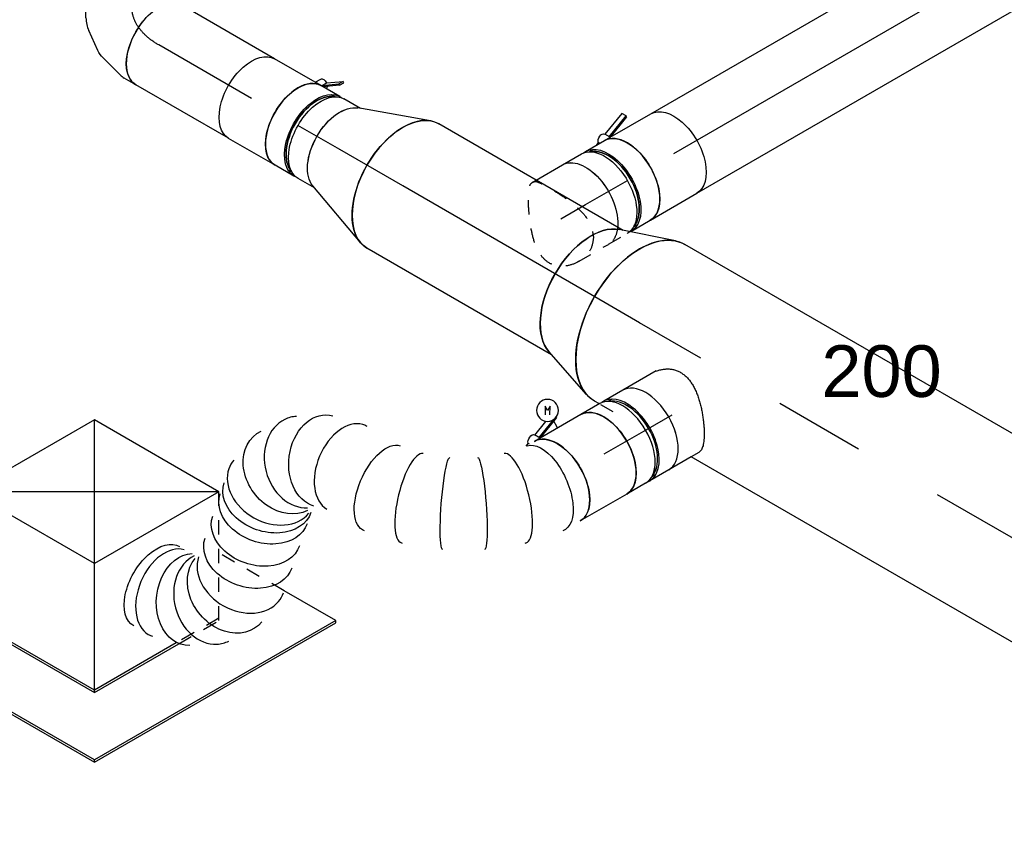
# Model space of a CAD drawing. Extents: x -132501 to 411300, y -42818 to 427495.
# Tile 152 of 256: x 4916 to 6632, y 173165 to 174605. Entities that reach past the tile are written whole.
import ezdxf
from ezdxf.enums import TextEntityAlignment as Align

# ---------------------------------------------------------------- set-up
doc = ezdxf.new("R2010")
doc.units = 0
doc.header["$LTSCALE"] = 50
doc.linetypes.add('CENTER2', pattern=[28.575, 19.05, -3.175, 3.175, -3.175])
doc.linetypes.add('STREEPJES', pattern=[0.1, 0.05, -0.05])
doc.layers.get('0').update_dxf_attribs({"linetype": 'CONTINUOUS'})
for name, color, linetype in [('WL570---_TOEVOER', 3, 'CONTINUOUS'), ('WL570---_TOEVOER_HL', 8, 'CONTINUOUS'), ('WL570---_TOEVOER_RST', 2, 'CONTINUOUS'), ('WL570---_TOEVOER_RST_HL', 1, 'CONTINUOUS'), ('WM570---_TOEVOER_PR', 1, 'CONTINUOUS'), ('WM570---_TOEVOER_RST_PR', 1, 'CONTINUOUS')]:
    doc.layers.add(name, color=color, linetype=linetype)
doc.styles.add('BURO-018', font='ARIAL.TTF', dxfattribs={"height": 63})

# ---------------------------------------------------------------- blocks, each defined once
blk = doc.blocks.new('*U1003')
at = {"color": 0, "ltscale": 10}
for p, q in [((102.4, 65.7, 4221.3), (101.2, 66, 4221.3)), ((289.3, -42.6, 4221.3), (288.3, -41.7, 4221.3))]:
    blk.add_line(p, q, dxfattribs=at)
at = {"color": 0, "ltscale": 10, "extrusion": (-1.03585e-16, -4.2938e-18, -1)}
for centre, major_axis, ratio, start_param, end_param in [((0, 0, 4221.3), (0, -80), 0.57735, 0, 3.141593), ((24.8, 0, 4221.3), (8.1, 79.9), 0.497511, 3.191932, 6.333525), ((134.5, -32.6, 4221.3), (34.7, 72.4), 0.106869, 3.14981, 6.291403), ((187.2, -63, 4221.3), (-45.3, -66.2), 0.106869, 3.133375, 6.274968), ((591.3, -122.2, 4221.3), (11.8, -79.8), 0.811111, 2.968191, 6.109784), ((529, -160.5, 4221.3), (-52.5, 60.3), 0.73617, 0, 3.141593), ((656.1, -140.7, 4221.3), (48, 64.6), 0.747187, 6.160716, 9.302309), ((270.3, -141.7, 4221.3), (65.1, 47), 0.497511, 6.232846, 9.374438), ((498.2, -187.3, 4221.3), (-52.5, 60.3), 0.73617, 0, 3.141593), ((467.4, -214.1, 4221.3), (-52.5, 60.3), 0.73617, 0, 3.141593), ((452, -227.5, 4221.3), (-52.5, 60.3), 0.73617, 0, 3.141593), ((696.4, -190.6, 4221.3), (69.3, 40), 0.57735, 0, 3.141593), ((335.6, -234.2, 4221.3), (-48, -64.6), 0.747187, 3.264062, 6.405654), ((403.1, -253.5, 4221.3), (-11.8, 79.8), 0.811111, 0.173401, 3.314994)]:
    blk.add_ellipse(centre, major_axis=major_axis, ratio=ratio, start_param=start_param, end_param=end_param, dxfattribs=at)
at = {"color": 0, "ltscale": 10}
for centre, major_axis, ratio, start_param, end_param in [((79.2, -11.1, 4221.3), (-22.6, -77), 0.313149, 3.167995, 6.256783), ((233.5, -100.2, 4221.3), (55.4, 58.1), 0.313149, 3.167995, 6.256783), ((559.1, -134.3, 4221.3), (-41.3, 69.1), 0.771449, 3.279928, 6.14485), ((624.3, -124.4, 4221.3), (-21.5, -77.7), 0.803073, 0.165097, 2.976496), ((624.3, -124.4, 4221.3), (-21.5, -77.7), 0.803073, 2.976496, 3.30669), ((559.1, -134.3, 4221.3), (-41.3, 69.1), 0.771449, 6.14485, 6.421521), ((684.6, -170.2, 4221.3), (64.1, 48.4), 0.644594, 6.203805, 6.362565), ((684.6, -170.2, 4221.3), (64.1, 48.4), 0.644594, 3.220973, 6.203805), ((305.9, -203.5, 4221.3), (-64.1, -48.4), 0.644594, 0.07938, 3.062212), ((436.7, -240.9, 4221.3), (41.3, -69.1), 0.771449, 0.138336, 3.003257), ((368.7, -251.2, 4221.3), (21.5, 77.7), 0.803073, 3.30669, 6.118088), ((305.9, -203.5, 4221.3), (-64.1, -48.4), 0.644594, 6.203805, 6.362565), ((436.7, -240.9, 4221.3), (41.3, -69.1), 0.771449, 6.14485, 6.421521), ((368.7, -251.2, 4221.3), (21.5, 77.7), 0.803073, 2.976496, 3.30669)]:
    blk.add_ellipse(centre, major_axis=major_axis, ratio=ratio, start_param=start_param, end_param=end_param, dxfattribs=at)
at = {"layer": 'WM570---_TOEVOER_PR', "color": 1, "style": 'BURO-018'}
blk.add_attdef('POSNR', text='', height=90, dxfattribs=at).set_placement((0, 0), align=Align.MIDDLE)
blk = doc.blocks.new('*U1004')
at = {"color": 2, "ltscale": 10}
for p, q in [((-46.7, 80, 4254.4), (46.7, 80, 4254.4)), ((-46.7, -80, 4254.4), (35.2, -80, 4254.4)), ((-7.6, -96.7, 4254.4), (35.2, -80.1, 4254.4)), ((36, -81.5, 4254.4), (-1.5, -96.1, 4254.4)), ((0, -80, 4254.4), (0, -96, 4254.4)), ((35.2, -80, 4254.4), (40.7, -89.6, 4254.4)), ((35.2, -80, 4254.4), (46.7, -80, 4254.4)), ((56.3, -80, 4254.4), (57.7, -82.3, 4254.4)), ((63.6, -80, 4254.4), (57.7, -82.3, 4254.4)), ((-7.5, -97.5, 4254.4), (-7.6, -96.7, 4254.4)), ((40.4, -89, 4254.4), (11.9, -100.1, 4254.4)), ((0, -106.6, 4254.4), (-7.5, -119.5, 4254.4)), ((-7.5, -119.5, 4254.4), (0, -115.2, 4254.4)), ((0, -123.8, 4254.4), (7.5, -110.9, 4254.4)), ((0, -115.2, 4254.4), (0, -123.8, 4254.4))]:
    blk.add_line(p, q, dxfattribs=at)
for end in [149.82, 330]:
    blk.add_arc((0, -115.2, 4254.4), 19.2, 150, end, dxfattribs=at)
at = {"color": 2, "ltscale": 10, "extrusion": (-1.37781e-16, -1.65999e-17, -1)}
for centre, major_axis, start_param in [((-46.7, 0, 4254.4), (0, -80), 0), ((49, -84.9, 4254.4), (8.26, 4.77), 0.401996)]:
    blk.add_ellipse(centre, major_axis=major_axis, ratio=0.57735, start_param=start_param, end_param=3.141593, dxfattribs=at)
at = {"color": 2, "ltscale": 10}
blk.add_ellipse((46.7, 0, 4254.4), major_axis=(0, -80), ratio=0.57735, start_param=3.141593, end_param=6.283185, dxfattribs=at)
at = {"layer": 'WL570---_TOEVOER', "color": 1, "style": 'BURO-018'}
blk.add_attdef('I', text='', height=90, dxfattribs=at).set_placement((0, 0), align=Align.MIDDLE)
at = {"layer": 'WM570---_TOEVOER_PR', "color": 1, "style": 'BURO-018'}
blk.add_attdef('POSNR', text='', height=90, dxfattribs=at).set_placement((0, 0), align=Align.MIDDLE)
blk = doc.blocks.new('*U1008')
at = {"color": 0, "ltscale": 10}
for p, q in [((0, 80, 5028.6), (919.1, 80, 5028.6)), ((0, -80, 5028.6), (919.1, -80, 5028.6))]:
    blk.add_line(p, q, dxfattribs=at)
at = {"color": 0, "ltscale": 10, "extrusion": (-3.41963e-17, 8.3842e-17, -1)}
blk.add_ellipse((919.1, 0, 5028.6), major_axis=(0, 80), ratio=0.57735, start_param=0, end_param=3.141593, dxfattribs=at)
at = {"layer": 'WL570---_TOEVOER_HL', "linetype": 'CENTER2'}
blk.add_line((0, 0, 5028.6), (919.1, 0, 5028.6), dxfattribs=at)
at = {"layer": 'WM570---_TOEVOER_PR', "color": 1, "style": 'BURO-018'}
blk.add_attdef('POSNR', text='', height=90, dxfattribs=at).set_placement((0, 0), align=Align.MIDDLE)
blk = doc.blocks.new('*U1169')
at = {"color": 0, "ltscale": 10}
for p, q in [((-131.9, 205.8, 5256.2), (-244.1, 11.3, 5256.2)), ((118.8, 205.8, 5256.2), (-131.9, 205.8, 5256.2)), ((-6.5, -11.3, 5256.2), (-131.9, 205.8, 5256.2)), ((195.8, 16.6, 5256.2), (-131.9, 205.8, 5256.2)), ((-6.5, -11.3, 5256.2), (118.8, 205.8, 5256.2)), ((215.9, 37.7, 5256.2), (118.8, 205.8, 5256.2)), ((-185.3, 113.1, 5256.2), (-397.7, 113.1, 5256.2)), ((-244.1, 11.3, 5256.2), (-134.1, -179.3, 5256.2)), ((-130, -179.3, 5256.2), (-242.1, 14.8, 5256.2)), ((-96.9, -167.8, 5256.2), (-6.5, -11.3, 5256.2)), ((169.2, -11.3, 5256.2), (-6.5, -11.3, 5256.2)), ((234.2, -179.3, 5256.2), (232.6, -176.6, 5256.2))]:
    blk.add_line(p, q, dxfattribs=at)
at = {"color": 8, "linetype": 'STREEPJES', "ltscale": 10}
for p, q in [((-420.5, 113.1, 5256.2), (-422.5, 109.6, 5256.2)), ((-422.5, 109.6, 5256.2), (-179.6, -311.1, 5256.2)), ((-397.7, 113.1, 5256.2), (-420.5, 113.1, 5256.2)), ((-177.6, -307.6, 5256.2), (-420.5, 113.1, 5256.2)), ((244.1, -11.3, 5256.2), (215.9, 37.7, 5256.2)), ((244.1, -11.3, 5256.2), (195.8, 16.6, 5256.2)), ((131.9, -205.8, 5256.2), (244.1, -11.3, 5256.2)), ((244.1, -11.3, 5256.2), (169.2, -11.3, 5256.2)), ((232.6, -176.6, 5256.2), (190.7, -103.9, 5256.2)), ((-118.8, -205.8, 5256.2), (-96.9, -167.8, 5256.2)), ((-134.1, -179.3, 5256.2), (-118.8, -205.8, 5256.2)), ((-116.8, -202.2, 5256.2), (-130, -179.3, 5256.2)), ((308.2, -307.6, 5256.2), (234.2, -179.3, 5256.2)), ((-118.8, -205.8, 5256.2), (131.9, -205.8, 5256.2)), ((133.9, -202.2, 5256.2), (-116.8, -202.2, 5256.2)), ((-179.6, -311.1, 5256.2), (-177.6, -307.6, 5256.2)), ((308.2, -307.6, 5256.2), (-177.6, -307.6, 5256.2)), ((306.2, -311.1, 5256.2), (308.2, -307.6, 5256.2)), ((-179.6, -311.1, 5256.2), (306.2, -311.1, 5256.2))]:
    blk.add_line(p, q, dxfattribs=at)
at = {"layer": 'WL570---_TOEVOER_RST_HL', "linetype": 'CENTER2'}
blk.add_circle((0, 0, 5256.2), 0.075, dxfattribs=at)
at = {"layer": 'WL570---_TOEVOER_RST', "color": 1, "style": 'BURO-018'}
for tag in ['MC', 'Q']:
    blk.add_attdef(tag, text='', height=90, dxfattribs=at).set_placement((0, 0), align=Align.MIDDLE)
at = {"layer": 'WM570---_TOEVOER_RST_PR', "color": 1, "style": 'BURO-018'}
blk.add_attdef('POSNR', text='', height=90, dxfattribs=at).set_placement((0, 0), align=Align.MIDDLE)
blk = doc.blocks.new('*U1171')
at = {"color": 0, "ltscale": 10}
for p, q in [((-131.9, 205.8, 4909.8), (-244.1, 11.3, 4909.8)), ((118.8, 205.8, 4909.8), (-131.9, 205.8, 4909.8)), ((-6.5, -11.3, 4909.8), (-131.9, 205.8, 4909.8)), ((244.1, -11.3, 4909.8), (-131.9, 205.8, 4909.8)), ((-6.5, -11.3, 4909.8), (118.8, 205.8, 4909.8)), ((244.1, -11.3, 4909.8), (118.8, 205.8, 4909.8)), ((-420.5, 113.1, 4909.8), (-422.5, 109.6, 4909.8)), ((-422.5, 109.6, 4909.8), (-179.6, -311.1, 4909.8)), ((-185.3, 113.1, 4909.8), (-420.5, 113.1, 4909.8)), ((-177.6, -307.6, 4909.8), (-420.5, 113.1, 4909.8)), ((-244.1, 11.3, 4909.8), (-118.8, -205.8, 4909.8)), ((-116.8, -202.2, 4909.8), (-242.1, 14.8, 4909.8)), ((-118.8, -205.8, 4909.8), (-6.5, -11.3, 4909.8)), ((244.1, -11.3, 4909.8), (-6.5, -11.3, 4909.8)), ((238.8, -20.6, 4909.8), (244.1, -11.3, 4909.8)), ((-118.8, -205.8, 4909.8), (51.1, -205.8, 4909.8)), ((47.7, -202.2, 4909.8), (-116.8, -202.2, 4909.8)), ((308.2, -307.6, 4909.8), (256.2, -217.6, 4909.8)), ((-179.6, -311.1, 4909.8), (-177.6, -307.6, 4909.8)), ((308.2, -307.6, 4909.8), (-177.6, -307.6, 4909.8)), ((306.2, -311.1, 4909.8), (308.2, -307.6, 4909.8)), ((-179.6, -311.1, 4909.8), (306.2, -311.1, 4909.8))]:
    blk.add_line(p, q, dxfattribs=at)
at = {"color": 8, "linetype": 'STREEPJES', "ltscale": 10}
for p, q in [((131.9, -205.8, 4909.8), (238.8, -20.6, 4909.8)), ((256.2, -217.6, 4909.8), (190.7, -103.9, 4909.8)), ((133.9, -202.2, 4909.8), (47.7, -202.2, 4909.8)), ((51.1, -205.8, 4909.8), (131.9, -205.8, 4909.8))]:
    blk.add_line(p, q, dxfattribs=at)
at = {"layer": 'WL570---_TOEVOER_RST_HL', "linetype": 'CENTER2'}
blk.add_circle((0, 0, 4909.8), 0.075, dxfattribs=at)
at = {"layer": 'WL570---_TOEVOER_RST', "color": 1, "style": 'BURO-018'}
for tag in ['MC', 'Q']:
    blk.add_attdef(tag, text='', height=90, dxfattribs=at).set_placement((0, 0), align=Align.MIDDLE)
at = {"layer": 'WM570---_TOEVOER_RST_PR', "color": 1, "style": 'BURO-018'}
blk.add_attdef('POSNR', text='', height=90, dxfattribs=at).set_placement((0, 0), align=Align.MIDDLE)
blk = doc.blocks.new('*U1242')
at = {"color": 0, "ltscale": 10}
for p, q in [((14.8, 122.3, 4948.7), (136.1, 78.3, 4948.7)), ((14.8, -122.3, 4948.7), (136.1, -78.3, 4948.7))]:
    blk.add_line(p, q, dxfattribs=at)
blk.add_ellipse((0, 0, 4948.7), major_axis=(0, 125), ratio=0.57735, start_param=3.141593, end_param=6.283185, dxfattribs=at)
at = {"color": 0, "ltscale": 10, "extrusion": (1.38778e-17, 8.01234e-18, -1)}
blk.add_ellipse((126.6, 0, 4948.7), major_axis=(0, 80), ratio=0.57735, start_param=0.206624, end_param=2.934969, dxfattribs=at)
at = {"layer": 'WL570---_TOEVOER_HL', "linetype": 'CENTER2'}
blk.add_line((0, 0, 4948.7), (126.6, 0, 4948.7), dxfattribs=at)
for centre in [(0, 0, 4948.7), (126.6, 0, 4948.7)]:
    blk.add_circle(centre, 0.075, dxfattribs=at)
at = {"layer": 'WM570---_TOEVOER_PR', "color": 1, "style": 'BURO-018'}
blk.add_attdef('POSNR', text='', height=90, dxfattribs=at).set_placement((0, 0), align=Align.MIDDLE)
blk = doc.blocks.new('*U1243')
at = {"color": 0, "ltscale": 10}
for p, q in [((-37.4, 80, 5068.1), (-4.1, 80, 5068.1)), ((4.1, 80, 5068.1), (42.2, 80, 5068.1)), ((-37.4, -80, 5068.1), (-4.1, -80, 5068.1)), ((4.1, -80, 5068.1), (42.2, -80, 5068.1))]:
    blk.add_line(p, q, dxfattribs=at)
at = {"color": 0, "ltscale": 10, "extrusion": (-1.38778e-17, -8.01234e-18, -1)}
for centre, major_axis, start_param, end_param in [((-42.2, 0, 5068.1), (0, 80), 0.206624, 2.934969), ((-4.1, 0, 5068.1), (0, 80), 0, 3.141593), ((4.1, 0, 5068.1), (0, 80), 0, 3.230096), ((4.1, 0, 5068.1), (0, 80), 6.194681, 6.280044), ((4.1, 0, 5068.1), (0, 76), 0.198548, 2.943045), ((42.2, 0, 5068.1), (0, 80), 0, 3.141593)]:
    blk.add_ellipse(centre, major_axis=major_axis, ratio=0.57735, start_param=start_param, end_param=end_param, dxfattribs=at)
at = {"layer": 'WL570---_TOEVOER_HL', "linetype": 'CENTER2'}
blk.add_line((-42.2, 0, 5068.1), (42.2, 0, 5068.1), dxfattribs=at)
at = {"layer": 'WM570---_TOEVOER_PR', "color": 1, "style": 'BURO-018'}
blk.add_attdef('POSNR', text='', height=90, dxfattribs=at).set_placement((0, 0), align=Align.MIDDLE)
blk = doc.blocks.new('*U1244')
at = {"color": 2, "ltscale": 10}
for p, q in [((-70.5, 76, 5131), (-78.6, 76, 5131)), ((-46.7, 80, 5131), (46.7, 80, 5131)), ((-70.5, -76, 5131), (-78.6, -76, 5131)), ((-74.4, -96.7, 5131), (-50.6, -80, 5131)), ((-48.4, -81.5, 5131), (-72.4, -98.4, 5131)), ((-48.4, -81.5, 5131), (-52.7, -89, 5131)), ((-50.2, -80, 5131), (-48.4, -81.5, 5131)), ((-47.9, -81.1, 5131), (-48.4, -81.5, 5131)), ((-46.7, -80, 5131), (-35.2, -80, 5131)), ((-35.2, -80, 5131), (-40.7, -89.6, 5131)), ((-35.2, -80, 5131), (46.7, -80, 5131)), ((-74.4, -96.7, 5131), (-78.8, -104.3, 5131)), ((-52.7, -89, 5131), (-76.8, -105.9, 5131)), ((-76.8, -105.9, 5131), (-72.4, -98.4, 5131)), ((-72.4, -98.4, 5131), (-74.4, -96.7, 5131)), ((-78.8, -104.3, 5131), (-76.8, -105.9, 5131))]:
    blk.add_line(p, q, dxfattribs=at)
for centre, major_axis, start_param, end_param in [((-84.9, 0, 5131), (0, 76), 3.34014, 6.084638), ((-46.7, 0, 5131), (0, 80), 3.141593, 6.283185)]:
    blk.add_ellipse(centre, major_axis=major_axis, ratio=0.57735, start_param=start_param, end_param=end_param, dxfattribs=at)
at = {"color": 2, "ltscale": 10, "extrusion": (4.16334e-17, -7.21111e-17, -1)}
for centre, major_axis, start_param, end_param in [((46.7, 0, 5131), (0, 80), 0, 3.141593), ((-49, -84.9, 5131), (8.26, -4.77), 2.413666, 3.141593), ((-49, -84.9, 5131), (8.26, -4.77), 0, 1.692399)]:
    blk.add_ellipse(centre, major_axis=major_axis, ratio=0.57735, start_param=start_param, end_param=end_param, dxfattribs=at)
at = {"layer": 'WL570---_TOEVOER', "color": 1, "style": 'BURO-018'}
blk.add_attdef('I', text='', height=90, dxfattribs=at).set_placement((0, 0), align=Align.MIDDLE)
at = {"layer": 'WM570---_TOEVOER_PR', "color": 1, "style": 'BURO-018'}
blk.add_attdef('POSNR', text='', height=90, dxfattribs=at).set_placement((0, 0), align=Align.MIDDLE)
blk = doc.blocks.new('*U1248')
at = {"color": 0, "ltscale": 10}
for p, q in [((-42.2, 80, 4317.3), (-4.1, 80, 4317.3)), ((4.1, 80, 4317.3), (42.2, 80, 4317.3)), ((-42.2, -80, 4317.3), (-4.1, -80, 4317.3)), ((4.1, -80, 4317.3), (42.2, -80, 4317.3))]:
    blk.add_line(p, q, dxfattribs=at)
for centre, major_axis, start_param, end_param in [((-42.2, 0, 4317.3), (0, -80), 3.141593, 6.283185), ((-4.1, 0, 4317.3), (0, -80), 3.141593, 6.371689), ((-4.1, 0, 4317.3), (0, -76), 3.34014, 6.084638), ((4.1, 0, 4317.3), (0, -80), 3.141593, 6.283185), ((42.2, 0, 4317.3), (0, -80), 3.141593, 6.283185), ((-4.1, 0, 4317.3), (0, -80), 3.053089, 3.138451)]:
    blk.add_ellipse(centre, major_axis=major_axis, ratio=0.57735, start_param=start_param, end_param=end_param, dxfattribs=at)
at = {"layer": 'WL570---_TOEVOER_HL', "linetype": 'CENTER2'}
blk.add_line((-42.2, 0, 4317.3), (42.2, 0, 4317.3), dxfattribs=at)
at = {"layer": 'WM570---_TOEVOER_PR', "color": 1, "style": 'BURO-018'}
blk.add_attdef('POSNR', text='', height=90, dxfattribs=at).set_placement((0, 0), align=Align.MIDDLE)
blk = doc.blocks.new('*U1249')
at = {"color": 0, "ltscale": 10}
for p, q in [((-8.6, 80, 4384.2), (7.1, 80, 4384.2)), ((7.1, 80, 4384.2), (52.3, 80, 4384.2)), ((76, 76, 4384.2), (84.2, 76, 4384.2)), ((-15.1, -80, 4384.2), (52.3, -80, 4384.2)), ((76, -76, 4384.2), (84.2, -76, 4384.2))]:
    blk.add_line(p, q, dxfattribs=at)
for centre, major_axis, start_param, end_param in [((52.3, 0, 4384.2), (0, -80), 3.141593, 6.283185), ((90.5, 0, 4384.2), (0, -76), 3.34014, 6.084638)]:
    blk.add_ellipse(centre, major_axis=major_axis, ratio=0.57735, start_param=start_param, end_param=end_param, dxfattribs=at)
blk.add_spline([(-15.1, -79.6, 4384.2), (-21.4, -78.4, 4384.2), (-27.6, -76.3, 4384.2), (-33.4, -73.5, 4384.2), (-38.8, -69.9, 4384.2), (-43.6, -65.7, 4384.2), (-47.8, -60.7, 4384.2), (-51.3, -55.1, 4384.2), (-54, -49, 4384.2), (-56, -42.3, 4384.2), (-57.3, -35.2, 4384.2), (-57.8, -27.8, 4384.2), (-57.7, -20.1, 4384.2), (-56.9, -12.1, 4384.2), (-55.6, -4.1, 4384.2), (-53.8, 4.1, 4384.2), (-51.6, 12.1, 4384.2), (-49.1, 20.1, 4384.2), (-46.2, 27.8, 4384.2), (-43.2, 35.2, 4384.2), (-40, 42.3, 4384.2), (-36.8, 49, 4384.2), (-33.5, 55.1, 4384.2), (-30.2, 60.7, 4384.2), (-26.9, 65.7, 4384.2), (-23.7, 69.9, 4384.2), (-20.5, 73.5, 4384.2), (-17.4, 76.3, 4384.2), (-14.4, 78.4, 4384.2), (-11.5, 79.6, 4384.2), (-8.6, 80, 4384.2)], degree=3, dxfattribs=at)
at = {"layer": 'WL570---_TOEVOER_HL', "linetype": 'CENTER2'}
blk.add_line((0, 0, 4384.2), (52.3, 0, 4384.2), dxfattribs=at)
at = {"layer": 'WM570---_TOEVOER_PR', "color": 1, "style": 'BURO-018'}
blk.add_attdef('POSNR', text='', height=90, dxfattribs=at).set_placement((0, 0), align=Align.MIDDLE)
blk = doc.blocks.new('*U1250')
at = {"color": 0, "ltscale": 10}
for p, q in [((0, 157.5, 3514.4), (1357.2, 157.5, 3514.4)), ((1541.9, 157.5, 3514.4), (1551.8, 157.5, 3514.4)), ((0, -157.5, 3514.4), (1551.8, -157.5, 3514.4))]:
    blk.add_line(p, q, dxfattribs=at)
at = {"color": 8, "linetype": 'STREEPJES', "ltscale": 10}
blk.add_line((1514, 157.5, 3514.4), (1541.9, 157.5, 3514.4), dxfattribs=at)
at = {"color": 0, "ltscale": 10}
blk.add_ellipse((0, 0, 3514.4), major_axis=(0, 157.5), ratio=0.57735, start_param=3.141593, end_param=6.283185, dxfattribs=at)
at = {"color": 0, "ltscale": 10, "extrusion": (-1.38778e-17, -8.01234e-18, -1)}
blk.add_ellipse((1551.8, 0, 3514.4), major_axis=(0, 157.5), ratio=0.57735, start_param=0, end_param=3.141593, dxfattribs=at)
at = {"layer": 'WL570---_TOEVOER_HL', "linetype": 'CENTER2'}
blk.add_line((0, 0, 3514.4), (1551.8, 0, 3514.4), dxfattribs=at)
at = {"layer": 'WM570---_TOEVOER_PR', "color": 1, "style": 'BURO-018'}
blk.add_attdef('POSNR', text='', height=90, dxfattribs=at).set_placement((0, 0), align=Align.MIDDLE)
blk = doc.blocks.new('*U1251')
at = {"color": 0, "ltscale": 10}
for p, q in [((17.4, 154.6, 4611.7), (111.9, 122.7, 4611.7)), ((17.4, -154.6, 4611.7), (111.9, -122.7, 4611.7))]:
    blk.add_line(p, q, dxfattribs=at)
blk.add_ellipse((0, 0, 4611.7), major_axis=(0, 157.5), ratio=0.57735, start_param=3.141593, end_param=6.283185, dxfattribs=at)
at = {"color": 0, "ltscale": 10, "extrusion": (1.38778e-17, 8.01234e-18, -1)}
blk.add_ellipse((98.1, 0, 4611.7), major_axis=(0, 125), ratio=0.57735, start_param=0.192536, end_param=2.949057, dxfattribs=at)
at = {"layer": 'WL570---_TOEVOER_HL', "linetype": 'CENTER2'}
blk.add_line((0, 0, 4611.7), (98.1, 0, 4611.7), dxfattribs=at)
for centre in [(0, 0, 4611.7), (98.1, 0, 4611.7)]:
    blk.add_circle(centre, 0.075, dxfattribs=at)
at = {"layer": 'WM570---_TOEVOER_PR', "color": 1, "style": 'BURO-018'}
blk.add_attdef('POSNR', text='', height=90, dxfattribs=at).set_placement((0, 0), align=Align.MIDDLE)
blk = doc.blocks.new('*U1252')
at = {"color": 0, "ltscale": 10}
for p, q in [((7, 125, 4681), (378.5, 125, 4681)), ((7, -125, 4681), (378.5, -125, 4681))]:
    blk.add_line(p, q, dxfattribs=at)
blk.add_ellipse((0, 0, 4681), major_axis=(0, 125), ratio=0.57735, start_param=3.334129, end_param=6.090649, dxfattribs=at)
at = {"color": 0, "ltscale": 10, "extrusion": (-1.38778e-17, -8.01234e-18, -1)}
blk.add_ellipse((378.5, 0, 4681), major_axis=(0, 125), ratio=0.57735, start_param=0, end_param=3.141593, dxfattribs=at)
at = {"layer": 'WL570---_TOEVOER_HL', "linetype": 'CENTER2'}
blk.add_line((0, 0, 4681), (378.5, 0, 4681), dxfattribs=at)
at = {"layer": 'WM570---_TOEVOER_PR', "color": 1, "style": 'BURO-018'}
blk.add_attdef('POSNR', text='', height=90, dxfattribs=at).set_placement((0, 0), align=Align.MIDDLE)
blk = doc.blocks.new('*U1253')
at = {"color": 8, "linetype": 'STREEPJES', "ltscale": 10}
for p, q in [((-11, 80, 4868), (-3.9, 80, 4868)), ((-11, -80, 4868), (49.2, -80, 4868))]:
    blk.add_line(p, q, dxfattribs=at)
at = {"color": 0, "ltscale": 10}
blk.add_line((-3.9, 80, 4868), (49.2, 80, 4868), dxfattribs=at)
at = {"color": 0, "ltscale": 10, "extrusion": (-3.41963e-17, 8.3842e-17, -1)}
blk.add_ellipse((49.2, 0, 4868), major_axis=(0, 80), ratio=0.57735, start_param=0, end_param=2.462938, dxfattribs=at)
at = {"color": 8, "linetype": 'STREEPJES', "ltscale": 10, "extrusion": (-3.41963e-17, 8.3842e-17, -1)}
blk.add_ellipse((49.2, 0, 4868), major_axis=(0, 80), ratio=0.57735, start_param=2.462938, end_param=3.141593, dxfattribs=at)
at = {"color": 8, "linetype": 'STREEPJES', "ltscale": 10}
blk.add_spline([(32.7, -56.6, 4868), (39.1, -36.3, 4868), (38.1, -12.5, 4868), (30.9, 12.5, 4868), (20.1, 36.3, 4868), (9, 56.6, 4868), (-0.1, 71.3, 4868), (-7.5, 79, 4868), (-14.7, 79, 4868), (-23, 71.3, 4868), (-32.7, 56.6, 4868), (-43.2, 36.3, 4868), (-53.1, 12.5, 4868), (-60.4, -12.5, 4868), (-62.2, -36.3, 4868), (-56.3, -56.6, 4868), (-42.1, -71.3, 4868), (-22, -79, 4868), (-0.3, -79, 4868), (19, -71.3, 4868), (32.7, -56.6, 4868)], degree=3, dxfattribs=at)
at = {"layer": 'WL570---_TOEVOER_HL', "linetype": 'CENTER2'}
blk.add_line((0, 0, 4868), (49.2, 0, 4868), dxfattribs=at)
at = {"layer": 'WM570---_TOEVOER_PR', "color": 1, "style": 'BURO-018'}
blk.add_attdef('POSNR', text='', height=90, dxfattribs=at).set_placement((0, 0), align=Align.MIDDLE)
blk = doc.blocks.new('*U1254')
at = {"color": 0, "ltscale": 10}
for p, q in [((-42.2, 80, 4932.7), (-4.1, 80, 4932.7)), ((4.1, 80, 4932.7), (42.2, 80, 4932.7)), ((4.1, -80, 4932.7), (42.2, -80, 4932.7))]:
    blk.add_line(p, q, dxfattribs=at)
at = {"color": 8, "linetype": 'STREEPJES', "ltscale": 10}
for p, q in [((-42.2, -80, 4932.7), (-4.1, -80, 4932.7)), ((1.3, -79.9, 4932.7), (0, -79.7, 4932.7))]:
    blk.add_line(p, q, dxfattribs=at)
at = {"color": 0, "ltscale": 10, "extrusion": (-3.41963e-17, 8.3842e-17, -1)}
for centre, major_axis, start_param, end_param in [((-42.2, 0, 4932.7), (0, 80), 0, 2.462938), ((-4.1, 0, 4932.7), (0, 80), 0, 3.032996), ((4.1, 0, 4932.7), (0, 80), 6.194681, 6.280044), ((4.1, 0, 4932.7), (0, 80), 0, 3.202018), ((4.1, 0, 4932.7), (0, 76), 0.198548, 2.943045), ((42.2, 0, 4932.7), (0, 80), 0, 3.141593)]:
    blk.add_ellipse(centre, major_axis=major_axis, ratio=0.57735, start_param=start_param, end_param=end_param, dxfattribs=at)
at = {"color": 8, "linetype": 'STREEPJES', "ltscale": 10, "extrusion": (-3.41963e-17, 8.3842e-17, -1)}
for centre, start_param in [((-42.2, 0, 4932.7), 2.462938), ((-4.1, 0, 4932.7), 3.032996)]:
    blk.add_ellipse(centre, major_axis=(0, 80), ratio=0.57735, start_param=start_param, end_param=3.141593, dxfattribs=at)
at = {"layer": 'WL570---_TOEVOER_HL', "linetype": 'CENTER2'}
blk.add_line((-42.2, 0, 4932.7), (42.2, 0, 4932.7), dxfattribs=at)
at = {"layer": 'WM570---_TOEVOER_PR', "color": 1, "style": 'BURO-018'}
blk.add_attdef('POSNR', text='', height=90, dxfattribs=at).set_placement((0, 0), align=Align.MIDDLE)
blk = doc.blocks.new('*U1255')
at = {"color": 2, "ltscale": 10}
for p, q in [((3.1, 105.9, 4995.6), (-40.4, 89, 4995.6)), ((7.5, 98.4, 4995.6), (3.1, 105.9, 4995.6)), ((-35.2, 80, 4995.6), (-40.7, 89.6, 4995.6)), ((-36, 81.5, 4995.6), (7.5, 98.4, 4995.6)), ((7.6, 96.7, 4995.6), (-35.2, 80.1, 4995.6)), ((7.6, 96.7, 4995.6), (7.5, 98.4, 4995.6)), ((-70.5, 76, 4995.6), (-78.6, 76, 4995.6)), ((-57.7, 82.3, 4995.6), (-63.7, 80, 4995.6)), ((-56.3, 80, 4995.6), (-57.7, 82.3, 4995.6)), ((-46.7, 80, 4995.6), (-35.2, 80, 4995.6)), ((-35.2, 80, 4995.6), (46.7, 80, 4995.6)), ((-70.5, -76, 4995.6), (-78.6, -76, 4995.6)), ((-46.7, -80, 4995.6), (46.7, -80, 4995.6))]:
    blk.add_line(p, q, dxfattribs=at)
at = {"color": 2, "ltscale": 10, "extrusion": (1.38778e-17, 2.4037e-17, -1)}
for centre, major_axis, start_param in [((-49, 84.9, 4995.6), (-8.26, -4.77), 0.401996), ((46.7, 0, 4995.6), (0, 80), 0)]:
    blk.add_ellipse(centre, major_axis=major_axis, ratio=0.57735, start_param=start_param, end_param=3.141593, dxfattribs=at)
at = {"color": 2, "ltscale": 10}
for centre, major_axis, start_param, end_param in [((-84.9, 0, 4995.6), (0, 76), 3.34014, 6.084638), ((-46.7, 0, 4995.6), (0, 80), 3.141593, 6.283185)]:
    blk.add_ellipse(centre, major_axis=major_axis, ratio=0.57735, start_param=start_param, end_param=end_param, dxfattribs=at)
at = {"layer": 'WL570---_TOEVOER', "color": 1, "style": 'BURO-018'}
blk.add_attdef('I', text='', height=90, dxfattribs=at).set_placement((0, 0), align=Align.MIDDLE)
at = {"layer": 'WM570---_TOEVOER_PR', "color": 1, "style": 'BURO-018'}
blk.add_attdef('POSNR', text='', height=90, dxfattribs=at).set_placement((0, 0), align=Align.MIDDLE)
blk = doc.blocks.new('*U1256')
at = {"color": 0, "ltscale": 10}
for p, q in [((0, 80, 5164), (186.7, 80, 5164)), ((0, -80, 5164), (186.7, -80, 5164))]:
    blk.add_line(p, q, dxfattribs=at)
at = {"color": 0, "ltscale": 10, "extrusion": (-1.38778e-17, -8.01234e-18, -1)}
blk.add_ellipse((186.7, 0, 5164), major_axis=(0, 80), ratio=0.57735, start_param=0, end_param=3.141593, dxfattribs=at)
at = {"layer": 'WL570---_TOEVOER_HL', "linetype": 'CENTER2'}
blk.add_line((0, 0, 5164), (186.7, 0, 5164), dxfattribs=at)
at = {"layer": 'WM570---_TOEVOER_PR', "color": 1, "style": 'BURO-018'}
blk.add_attdef('POSNR', text='', height=90, dxfattribs=at).set_placement((0, 0), align=Align.MIDDLE)
blk = doc.blocks.new('*U1257')
at = {"color": 0, "ltscale": 10}
for p, q in [((-54.1, 80, 5334.3), (-30.8, 80, 5334.3)), ((-22.1, 78.8, 5334.3), (18.4, 68, 5334.3)), ((32.9, 61.2, 5334.3), (64, 39.3, 5334.3)), ((79.3, 22.7, 5334.3), (88.4, 6.9, 5334.3)), ((-54.1, -80, 5334.3), (-47.5, -80, 5334.3)), ((-47.5, -80, 5334.3), (-44.9, -80.7, 5334.3))]:
    blk.add_line(p, q, dxfattribs=at)
for centre, major_axis, ratio, start_param, end_param in [((-54.1, 0, 5334.3), (0, 80), 0.57735, 3.141593, 6.283185), ((-36.9, 0, 5334.3), (10.5, 79.7), 0.646887, 6.198226, 6.368145), ((13.1, -22.6, 5334.3), (59.5, 54.4), 0.803023, 6.107746, 6.458625)]:
    blk.add_ellipse(centre, major_axis=major_axis, ratio=ratio, start_param=start_param, end_param=end_param, dxfattribs=at)
at = {"color": 0, "ltscale": 10, "extrusion": (1.38778e-17, 8.01234e-18, -1)}
for centre, major_axis, ratio, start_param, end_param in [((-8.1, -7.7, 5334.3), (-34.1, -73), 0.750739, 3.009293, 3.273893), ((19.1, -33.1, 5334.3), (69.3, 40), 0.816497, 0, 3.000786)]:
    blk.add_ellipse(centre, major_axis=major_axis, ratio=ratio, start_param=start_param, end_param=end_param, dxfattribs=at)
at = {"layer": 'WL570---_TOEVOER_HL', "linetype": 'CENTER2', "extrusion": (1.38778e-17, 8.01234e-18, -1)}
blk.add_ellipse((-119.5, -113.2, 5334.3), major_axis=(-138.6, -80), ratio=0.57735, start_param=2.356194, end_param=3.141593, dxfattribs=at)
at = {"layer": 'WM570---_TOEVOER_PR', "color": 1, "style": 'BURO-018'}
blk.add_attdef('POSNR', text='', height=90, dxfattribs=at).set_placement((0, 0), align=Align.MIDDLE)

msp = doc.modelspace()

# ---------------------------------------------------------------- block references
at = {"layer": 'WL570---_TOEVOER'}
for name, p, rotation in [('*U1008', (6055.7244, 174372.18, -5028.6208), 29.99999999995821), ('*U1257', (5111.1035, 174588.3458, -5334.3253), 150.0000000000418), ('*U1256', (5319.6592, 174467.936, -5164.0403), 150.0000000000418), ('*U1244', (5360.1411, 174444.5638, -5130.987), 150.0000000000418), ('*U1243', (5437.1803, 174400.0852, -5068.0847), 150.0000000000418), ('*U1242', (5583.41, 174315.6594, -4948.6886), 150.0000000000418), ('*U1255', (6015.2426, 174348.8078, -4995.5675), 29.99999999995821), ('*U1252', (5911.2092, 174126.4045, -4681.0417), 150.0000000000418), ('*U1254', (5938.2033, 174304.3291, -4932.6652), 29.99999999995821), ('*U1253', (5859.0073, 174258.6053, -4868.0019), 29.99999999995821), ('*U1251', (5996.1327, 174077.3739, -4611.7019), 150.0000000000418), ('*U1250', (7340.0645, 173301.4545, -3514.3863), 150.0000000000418), ('*U1003', (5852.6735, 173801.3499, -4221.345), 209.9999999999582), ('*U1249', (6052.0776, 173916.4759, -4384.1578), 209.9999999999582), ('*U1004', (5893.1553, 173824.7221, -4254.3984), 209.9999999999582), ('*U1248', (5970.1946, 173869.2007, -4317.3007), 209.9999999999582)]:
    msp.add_blockref(name, p, dxfattribs=dict(at, rotation=rotation))
at = {"layer": 'WL570---_TOEVOER_RST'}
ref = msp.add_blockref('*U1169', (7167.0528, 173915.6214, -5256.1771), dxfattribs=dict(at, rotation=29.99999999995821))
ref.add_attrib('Q', '200', dxfattribs={"color": 1, "height": 90, "style": 'BURO-018'}).set_placement((6417.7614, 173993.049), align=Align.MIDDLE)
ref.add_attrib('MC', 'G1', dxfattribs={"color": 1, "height": 90, "style": 'BURO-018'}).set_placement((6725.3528, 174525.813), align=Align.MIDDLE)
ref = msp.add_blockref('*U1171', (5045.7325, 173670.6724, -4909.7669), dxfattribs=dict(at, rotation=29.99999999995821))
ref.add_attrib('Q', '200', dxfattribs={"color": 1, "height": 90, "style": 'BURO-018'}).set_placement((4296.441, 173748.1), align=Align.MIDDLE)
ref.add_attrib('MC', 'G1', dxfattribs={"color": 1, "height": 90, "style": 'BURO-018'}).set_placement((4604.0325, 174280.8641), align=Align.MIDDLE)

doc.saveas('drawing.dxf')
